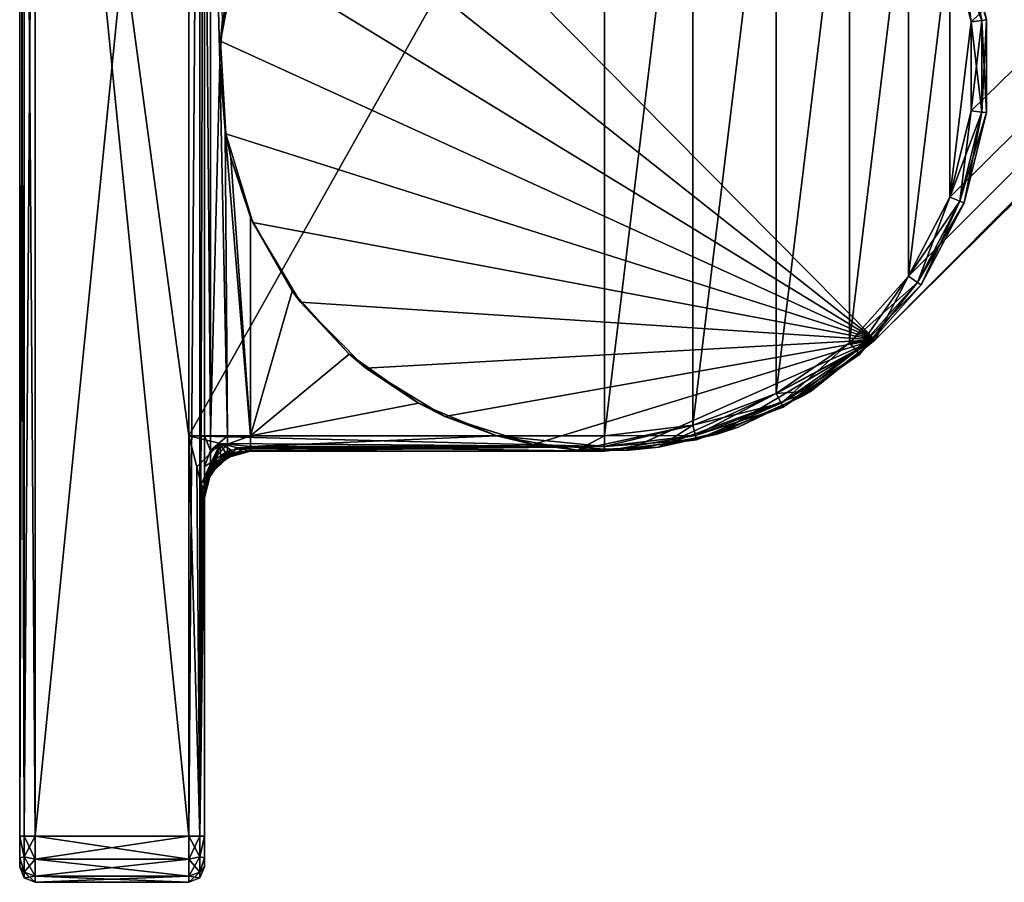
# Model space of a CAD drawing. Header units: metres. Extents: x 0 to 607, y -215 to 49.
# Tile 1 of 10: x 0 to 32, y -215 to -187. Entities that reach past the tile are written whole.
import ezdxf

# ---------------------------------------------------------------- set-up
doc = ezdxf.new("R2010")
doc.units = ezdxf.units.M

msp = doc.modelspace()

# ---------------------------------------------------------------- linework, layer by layer
at = {"layer": 'Y2A61L012'}
for points in [[(187.646408, -39.380527, 1998), (10.203054, -179.964493, 1998), (27.796946, -197.725555, 1998)], [(187.646408, -39.380527, 1992), (187.646408, -39.380527, 1998), (27.796946, -197.725555, 1992)], [(187.646408, -39.380527, 1998), (27.796946, -197.725555, 1998), (27.796946, -197.725555, 1992)], [(27.796946, -197.725555, 1992), (185.666245, -40.375805, 1992), (187.646408, -39.380527, 1992)], [(185.666245, -40.375805, 1992), (27.796946, -197.725555, 1992), (183.104721, -41.720196, 1992)], [(183.104721, -41.720196, 1992), (27.796946, -197.725555, 1992), (28.875807, -195.661804, 1992)], [(28.875807, -195.661804, 1992), (30.220196, -193.100281, 1992), (183.104721, -41.720196, 1992)], [(30.220196, -193.100281, 1992), (30.912506, -190.291458, 1992), (183.104721, -41.720196, 1992)], [(30.220196, -184.589767, 1992), (183.104721, -41.720196, 1992), (30.912506, -187.39859, 1992)], [(30.912506, -187.39859, 1992), (183.104721, -41.720196, 1992), (30.912506, -190.291458, 1992)], [(0.146447, -213.845032, 2012.853516), (0.146447, -163.845032, 2012.853516), (0, -213.845032, 2012.5)], [(0.146447, -163.845032, 2012.853516), (0, -163.845032, 2012.5), (0, -213.845032, 2012.5)], [(0, -213.845032, 1988.5), (0, -163.845032, 1988.5), (0.146447, -213.845032, 1988.146484)], [(0, -163.845032, 1988.5), (0.146447, -163.845032, 1988.146484), (0.146447, -213.845032, 1988.146484)], [(0, -163.845032, 1988.5), (0, -213.845032, 1988.5), (0, -163.845032, 2012.5)], [(0, -163.845032, 2012.5), (0, -213.845032, 1988.5), (0, -213.845032, 2012.5)], [(0.5, -213.845032, 2013), (0.5, -163.845032, 2013), (0.146447, -213.845032, 2012.853516)], [(0.5, -163.845032, 2013), (0.146447, -163.845032, 2012.853516), (0.146447, -213.845032, 2012.853516)], [(0.146447, -213.845032, 1988.146484), (0.146447, -163.845032, 1988.146484), (0.5, -213.845032, 1988)], [(0.146447, -163.845032, 1988.146484), (0.5, -163.845032, 1988), (0.5, -213.845032, 1988)], [(5.5, -213.845032, 2013), (5.5, -163.845032, 2013), (0.5, -213.845032, 2013)], [(5.5, -163.845032, 2013), (0.5, -163.845032, 2013), (0.5, -213.845032, 2013)], [(5.5, -200.845032, 1988), (0.5, -163.845032, 1988), (5.5, -176.845032, 1988)], [(0.5, -163.845032, 1988), (5.5, -213.845032, 1988), (0.5, -213.845032, 1988)], [(5.5, -213.845032, 1988), (0.5, -163.845032, 1988), (5.5, -200.845032, 1988)], [(5.5, -163.845032, 2013), (5.5, -213.845032, 2013), (5.853553, -163.845032, 2012.853516)], [(5.5, -213.845032, 2013), (5.853553, -213.845032, 2012.853516), (5.853553, -163.845032, 2012.853516)], [(5.853553, -163.845032, 2012.853516), (5.853553, -213.845032, 2012.853516), (6, -163.845032, 2012.5)], [(5.853553, -213.845032, 2012.853516), (6, -213.845032, 2012.5), (6, -163.845032, 2012.5)], [(6, -163.845032, 2012.5), (6, -213.845032, 2012.5), (6, -176.845032, 1993.5)], [(19, -200.845032, 1988), (5.5, -200.845032, 1988), (19, -176.845032, 1988)], [(19, -176.845032, 1988), (5.5, -200.845032, 1988), (5.5, -176.845032, 1988)], [(6, -176.845032, 1993.5), (6, -213.845032, 2012.5), (6, -200.845032, 1993.5)], [(6.200962, -176.845032, 1992.75), (6, -176.845032, 1993.5), (6.200962, -200.845032, 1992.75)], [(6, -176.845032, 1993.5), (6, -200.845032, 1993.5), (6.200962, -200.845032, 1992.75)], [(6.592245, -187.329239, 1992.305908), (6.200962, -176.845032, 1992.75), (6.500642, -188.718353, 1992.381348)], [(6.200962, -176.845032, 1992.75), (6.200962, -200.845032, 1992.75), (6.500642, -188.718353, 1992.381348)], [(21.871788, -177.193726, 1988), (19, -200.845032, 1988), (19, -176.845032, 1988)], [(21.871788, -200.496323, 1988), (19, -200.845032, 1988), (21.871788, -177.193726, 1988)], [(24.576677, -178.219559, 1988), (21.871788, -200.496323, 1988), (21.871788, -177.193726, 1988)], [(21.871788, -200.496323, 1988), (24.576677, -178.219559, 1988), (24.576677, -199.470505, 1988)], [(24.576677, -178.219559, 1988), (26.957472, -179.8629, 1988), (24.576677, -199.470505, 1988)], [(10.203054, -179.964493, 1998), (8.333428, -182.327805, 1998), (27.796946, -197.725555, 1998)], [(24.576677, -199.470505, 1988), (26.957472, -179.8629, 1988), (26.957472, -197.827148, 1988)], [(26.957472, -179.8629, 1988), (28.875807, -182.028244, 1988), (26.957472, -197.827148, 1988)], [(26.957472, -197.827148, 1988), (28.875807, -182.028244, 1988), (28.875807, -195.661804, 1988)], [(28.875807, -182.028244, 1988), (30.220196, -184.589767, 1988), (28.875807, -195.661804, 1988)], [(7.083705, -185.069855, 1998), (27.796946, -197.725555, 1998), (8.333428, -182.327805, 1998)], [(30.550774, -184.464401, 1988.146484), (31.263481, -187.355972, 1988.146484), (30.220196, -184.589767, 1988)], [(30.550774, -184.464401, 1991.853516), (30.220196, -184.589767, 1992), (30.912506, -187.39859, 1992)], [(30.687702, -184.41246, 1988.5), (31.408861, -187.338318, 1988.5), (30.550774, -184.464401, 1988.146484)], [(30.687702, -184.41246, 1991.5), (30.550774, -184.464401, 1991.853516), (31.263481, -187.355972, 1991.853516)], [(31.408861, -187.338318, 1988.5), (31.263481, -187.355972, 1988.146484), (30.550774, -184.464401, 1988.146484)], [(31.263481, -187.355972, 1991.853516), (30.550774, -184.464401, 1991.853516), (30.912506, -187.39859, 1992)], [(31.408861, -187.338318, 1991.5), (31.408861, -187.338318, 1988.5), (30.687702, -184.41246, 1991.5)], [(31.408861, -187.338318, 1988.5), (30.687702, -184.41246, 1988.5), (30.687702, -184.41246, 1991.5)], [(31.408861, -187.338318, 1991.5), (30.687702, -184.41246, 1991.5), (31.263481, -187.355972, 1991.853516)], [(28.875807, -195.661804, 1988), (30.220196, -184.589767, 1988), (30.220196, -193.100281, 1988)], [(31.263481, -187.355972, 1988.146484), (30.912506, -187.39859, 1988), (30.220196, -184.589767, 1988)], [(30.220196, -184.589767, 1988), (30.912506, -187.39859, 1988), (30.220196, -193.100281, 1988)], [(6.526514, -188.031311, 1998), (27.796946, -197.725555, 1998), (7.083705, -185.069855, 1998)], [(7.083705, -185.069855, 1998), (6.848454, -185.914169, 1992.148926), (6.526514, -188.031311, 1998)], [(6.848454, -185.914169, 1992.148926), (6.592245, -187.329239, 1992.305908), (6.526514, -188.031311, 1998)], [(6.526514, -188.031311, 1998), (6.592245, -187.329239, 1992.305908), (6.500642, -188.718353, 1992.381348)], [(30.220196, -193.100281, 1988), (30.912506, -187.39859, 1988), (30.912506, -190.291458, 1988)], [(31.263481, -187.355972, 1988.146484), (31.263481, -190.334076, 1988.146484), (30.912506, -187.39859, 1988)], [(31.263481, -190.334076, 1991.853516), (31.263481, -187.355972, 1991.853516), (30.912506, -190.291458, 1992)], [(31.263481, -187.355972, 1991.853516), (30.912506, -187.39859, 1992), (30.912506, -190.291458, 1992)], [(31.263481, -190.334076, 1988.146484), (30.912506, -190.291458, 1988), (30.912506, -187.39859, 1988)], [(31.408861, -187.338318, 1988.5), (31.408861, -190.35173, 1988.5), (31.263481, -187.355972, 1988.146484)], [(31.408861, -190.35173, 1991.5), (31.408861, -187.338318, 1991.5), (31.263481, -190.334076, 1991.853516)], [(31.408861, -187.338318, 1991.5), (31.263481, -187.355972, 1991.853516), (31.263481, -190.334076, 1991.853516)], [(31.408861, -190.35173, 1988.5), (31.263481, -190.334076, 1988.146484), (31.263481, -187.355972, 1988.146484)], [(31.408861, -190.35173, 1991.5), (31.408861, -190.35173, 1988.5), (31.408861, -187.338318, 1991.5)], [(31.408861, -190.35173, 1988.5), (31.408861, -187.338318, 1988.5), (31.408861, -187.338318, 1991.5)], [(6.526514, -188.031311, 1998), (6.500642, -188.718353, 1992.381348), (6.694235, -191.040054, 1998)], [(6.694235, -191.040054, 1998), (27.796946, -197.725555, 1998), (6.526514, -188.031311, 1998)], [(6.500642, -188.718353, 1992.381348), (6.200962, -200.845032, 1992.75), (6.75, -200.845032, 1992.200928)], [(6.500642, -188.718353, 1992.381348), (6.677049, -190.941422, 1992.24585), (6.694235, -191.040054, 1998)], [(6.500642, -188.718353, 1992.381348), (6.75, -200.845032, 1992.200928), (6.677049, -190.941422, 1992.24585)], [(30.550774, -193.225662, 1988.146484), (30.220196, -193.100281, 1988), (30.912506, -190.291458, 1988)], [(31.263481, -190.334076, 1991.853516), (30.912506, -190.291458, 1992), (30.220196, -193.100281, 1992)], [(30.550774, -193.225662, 1991.853516), (31.263481, -190.334076, 1991.853516), (30.220196, -193.100281, 1992)], [(31.263481, -190.334076, 1988.146484), (30.550774, -193.225662, 1988.146484), (30.912506, -190.291458, 1988)], [(30.687702, -193.277588, 1988.5), (30.550774, -193.225662, 1988.146484), (31.263481, -190.334076, 1988.146484)], [(31.408861, -190.35173, 1991.5), (31.263481, -190.334076, 1991.853516), (30.550774, -193.225662, 1991.853516)], [(31.408861, -190.35173, 1988.5), (30.687702, -193.277588, 1988.5), (31.263481, -190.334076, 1988.146484)], [(30.687702, -193.277588, 1991.5), (31.408861, -190.35173, 1991.5), (30.550774, -193.225662, 1991.853516)], [(30.687702, -193.277588, 1991.5), (30.687702, -193.277588, 1988.5), (31.408861, -190.35173, 1991.5)], [(30.687702, -193.277588, 1988.5), (31.408861, -190.35173, 1988.5), (31.408861, -190.35173, 1991.5)], [(6.694235, -191.040054, 1998), (6.677049, -190.941422, 1992.24585), (6.858819, -191.818527, 1992.143921)], [(6.75, -200.845032, 1992.200928), (7.5, -200.845032, 1992), (6.677049, -190.941422, 1992.24585)], [(6.677049, -190.941422, 1992.24585), (7.5, -200.845032, 1992), (6.858819, -191.818527, 1992.143921)], [(7.577124, -193.921234, 1998), (27.796946, -197.725555, 1998), (6.694235, -191.040054, 1998)], [(6.694235, -191.040054, 1998), (6.858819, -191.818527, 1992.143921), (7.577124, -193.921234, 1998)], [(6.858819, -191.818527, 1992.143921), (7.5, -193.744003, 1992), (7.577124, -193.921234, 1998)], [(6.858819, -191.818527, 1992.143921), (7.5, -200.845032, 1992), (7.5, -193.744003, 1992)], [(29.166775, -195.86264, 1988.146484), (28.875807, -195.661804, 1988), (30.220196, -193.100281, 1988)], [(30.550774, -193.225662, 1991.853516), (30.220196, -193.100281, 1992), (28.875807, -195.661804, 1992)], [(29.166775, -195.86264, 1991.853516), (30.550774, -193.225662, 1991.853516), (28.875807, -195.661804, 1992)], [(30.550774, -193.225662, 1988.146484), (29.166775, -195.86264, 1988.146484), (30.220196, -193.100281, 1988)], [(29.287298, -195.945831, 1988.5), (29.166775, -195.86264, 1988.146484), (30.550774, -193.225662, 1988.146484)], [(30.687702, -193.277588, 1991.5), (30.550774, -193.225662, 1991.853516), (29.166775, -195.86264, 1991.853516)], [(30.687702, -193.277588, 1988.5), (29.287298, -195.945831, 1988.5), (30.550774, -193.225662, 1988.146484)], [(29.287298, -195.945831, 1991.5), (30.687702, -193.277588, 1991.5), (29.166775, -195.86264, 1991.853516)], [(29.287298, -195.945831, 1991.5), (29.287298, -195.945831, 1988.5), (30.687702, -193.277588, 1991.5)], [(29.287298, -195.945831, 1988.5), (30.687702, -193.277588, 1988.5), (30.687702, -193.277588, 1991.5)], [(7.577124, -193.921234, 1998), (7.5, -193.744003, 1992), (8.8541, -196.146439, 1992)], [(7.5, -200.845032, 1992), (8.8541, -196.146439, 1992), (7.5, -193.744003, 1992)], [(9.123868, -196.507401, 1998), (27.796946, -197.725555, 1998), (7.577124, -193.921234, 1998)], [(7.577124, -193.921234, 1998), (8.8541, -196.146439, 1992), (9.123868, -196.507401, 1998)], [(27.191921, -198.091797, 1988.146484), (26.957472, -197.827148, 1988), (28.875807, -195.661804, 1988)], [(29.166775, -195.86264, 1991.853516), (28.875807, -195.661804, 1992), (26.957472, -197.827148, 1992)], [(28.875807, -195.661804, 1992), (27.796946, -197.725555, 1992), (26.957472, -197.827148, 1992)], [(29.166775, -195.86264, 1988.146484), (27.191921, -198.091797, 1988.146484), (28.875807, -195.661804, 1988)], [(27.191921, -198.091797, 1991.853516), (29.166775, -195.86264, 1991.853516), (26.957472, -197.827148, 1992)], [(27.289034, -198.201416, 1988.5), (27.191921, -198.091797, 1988.146484), (29.166775, -195.86264, 1988.146484)], [(29.287298, -195.945831, 1991.5), (29.166775, -195.86264, 1991.853516), (27.191921, -198.091797, 1991.853516)], [(27.289034, -198.201416, 1991.5), (29.287298, -195.945831, 1991.5), (27.191921, -198.091797, 1991.853516)], [(29.287298, -195.945831, 1988.5), (27.289034, -198.201416, 1988.5), (29.166775, -195.86264, 1988.146484)], [(27.289034, -198.201416, 1991.5), (27.289034, -198.201416, 1988.5), (29.287298, -195.945831, 1991.5)], [(27.289034, -198.201416, 1988.5), (29.287298, -195.945831, 1988.5), (29.287298, -195.945831, 1991.5)], [(8.8541, -196.146439, 1992), (7.5, -200.845032, 1992), (10.702041, -198.193497, 1992)], [(8.8541, -196.146439, 1992), (10.702041, -198.193497, 1992), (9.123868, -196.507401, 1998)], [(11.244577, -198.648254, 1998), (27.796946, -197.725555, 1998), (9.123868, -196.507401, 1998)], [(9.123868, -196.507401, 1998), (10.702041, -198.193497, 1992), (11.244577, -198.648254, 1998)], [(13.816004, -200.219391, 1998), (27.796946, -197.725555, 1998), (11.244577, -198.648254, 1998)], [(16.688705, -201.129486, 1998), (27.796946, -197.725555, 1998), (13.816004, -200.219391, 1998)], [(19.69573, -201.325653, 1998), (27.796946, -197.725555, 1998), (16.688705, -201.129486, 1998)], [(22.662323, -200.796478, 1998), (27.796946, -197.725555, 1998), (19.69573, -201.325653, 1998)], [(25.416073, -199.572754, 1998), (27.796946, -197.725555, 1998), (22.662323, -200.796478, 1998)], [(24.576677, -199.470505, 1992), (27.796946, -197.725555, 1992), (25.721992, -199.383759, 1992)], [(26.957472, -197.827148, 1992), (27.796946, -197.725555, 1992), (24.576677, -199.470505, 1992)], [(24.740982, -199.783554, 1988.146484), (24.576677, -199.470505, 1988), (26.957472, -197.827148, 1988)], [(27.191921, -198.091797, 1991.853516), (26.957472, -197.827148, 1992), (24.576677, -199.470505, 1992)], [(27.191921, -198.091797, 1988.146484), (24.740982, -199.783554, 1988.146484), (26.957472, -197.827148, 1988)], [(27.796946, -197.725555, 1998), (25.416073, -199.572754, 1998), (25.721992, -199.383759, 1992)], [(27.796946, -197.725555, 1992), (27.796946, -197.725555, 1998), (25.721992, -199.383759, 1992)], [(10.702041, -198.193497, 1992), (7.5, -200.845032, 1992), (12.953876, -199.785522, 1992)], [(10.702041, -198.193497, 1992), (12.953876, -199.785522, 1992), (11.244577, -198.648254, 1998)], [(24.740982, -199.783554, 1991.853516), (27.191921, -198.091797, 1991.853516), (24.576677, -199.470505, 1992)], [(24.80904, -199.913223, 1988.5), (24.740982, -199.783554, 1988.146484), (27.191921, -198.091797, 1988.146484)], [(27.289034, -198.201416, 1991.5), (27.191921, -198.091797, 1991.853516), (24.740982, -199.783554, 1991.853516)], [(24.80904, -199.913223, 1991.5), (27.289034, -198.201416, 1991.5), (24.740982, -199.783554, 1991.853516)], [(27.289034, -198.201416, 1988.5), (24.80904, -199.913223, 1988.5), (27.191921, -198.091797, 1988.146484)], [(24.80904, -199.913223, 1991.5), (24.80904, -199.913223, 1988.5), (27.289034, -198.201416, 1991.5)], [(24.80904, -199.913223, 1988.5), (27.289034, -198.201416, 1988.5), (27.289034, -198.201416, 1991.5)], [(11.244577, -198.648254, 1998), (12.953876, -199.785522, 1992), (13.816004, -200.219391, 1998)], [(23.343525, -200.566101, 1992), (20.768936, -201.219223, 1992), (25.721992, -199.383759, 1992)], [(20.768936, -201.219223, 1992), (24.576677, -199.470505, 1992), (25.721992, -199.383759, 1992)], [(21.871788, -200.496323, 1992), (24.576677, -199.470505, 1992), (20.768936, -201.219223, 1992)], [(21.956398, -200.8396, 1988.146484), (21.871788, -200.496323, 1988), (24.576677, -199.470505, 1988)], [(24.740982, -199.783554, 1991.853516), (24.576677, -199.470505, 1992), (21.871788, -200.496323, 1992)], [(24.740982, -199.783554, 1988.146484), (21.956398, -200.8396, 1988.146484), (24.576677, -199.470505, 1988)], [(25.416073, -199.572754, 1998), (22.662323, -200.796478, 1998), (23.343525, -200.566101, 1992)], [(25.721992, -199.383759, 1992), (25.416073, -199.572754, 1998), (23.343525, -200.566101, 1992)], [(12.953876, -199.785522, 1992), (7.5, -200.845032, 1992), (15.5, -200.845032, 1992)], [(15.5, -200.845032, 1992), (13.816004, -200.219391, 1998), (12.953876, -199.785522, 1992)], [(21.956398, -200.8396, 1991.853516), (24.740982, -199.783554, 1991.853516), (21.871788, -200.496323, 1992)], [(21.991446, -200.981796, 1988.5), (21.956398, -200.8396, 1988.146484), (24.740982, -199.783554, 1988.146484)], [(24.80904, -199.913223, 1991.5), (24.740982, -199.783554, 1991.853516), (21.956398, -200.8396, 1991.853516)], [(21.991446, -200.981796, 1991.5), (24.80904, -199.913223, 1991.5), (21.956398, -200.8396, 1991.853516)], [(24.80904, -199.913223, 1988.5), (21.991446, -200.981796, 1988.5), (24.740982, -199.783554, 1988.146484)], [(21.991446, -200.981796, 1991.5), (21.991446, -200.981796, 1988.5), (24.80904, -199.913223, 1991.5)], [(21.991446, -200.981796, 1988.5), (24.80904, -199.913223, 1988.5), (24.80904, -199.913223, 1991.5)], [(13.816004, -200.219391, 1998), (15.5, -200.845032, 1992), (16.688705, -201.129486, 1998)], [(19, -200.845032, 1992), (21.871788, -200.496323, 1992), (18.114477, -201.313614, 1992)], [(18.114477, -201.313614, 1992), (21.871788, -200.496323, 1992), (20.768936, -201.219223, 1992)], [(21.956398, -200.8396, 1988.146484), (19, -201.198578, 1988.146484), (21.871788, -200.496323, 1988)], [(19, -201.198578, 1988.146484), (19, -200.845032, 1988), (21.871788, -200.496323, 1988)], [(21.956398, -200.8396, 1991.853516), (21.871788, -200.496323, 1992), (19, -200.845032, 1992)], [(23.343525, -200.566101, 1992), (22.662323, -200.796478, 1998), (20.768936, -201.219223, 1992)], [(19, -201.198578, 1988.146484), (5.5, -200.845032, 1988), (19, -200.845032, 1988)], [(5.5, -200.845032, 1988), (19, -201.198578, 1988.146484), (6.508717, -201.097198, 1988.068237)], [(5.5, -200.845032, 1988), (5.853553, -213.845032, 1988.146484), (5.5, -213.845032, 1988)], [(5.752179, -201.853745, 1988.068237), (5.853553, -213.845032, 1988.146484), (5.5, -200.845032, 1988)], [(6.508717, -201.097198, 1988.068237), (5.752179, -201.853745, 1988.068237), (5.5, -200.845032, 1988)], [(6, -201.845032, 1993.232056), (6.200962, -201.32338, 1992.654907), (6, -200.845032, 1993.5)], [(6.200962, -201.32338, 1992.654907), (6.200962, -200.845032, 1992.75), (6, -200.845032, 1993.5)], [(6, -200.845032, 1993.5), (6, -213.845032, 2012.5), (6, -201.845032, 1993.232056)], [(6.75, -201.113266, 1992.147583), (6.75, -200.845032, 1992.200928), (6.200962, -201.32338, 1992.654907)], [(6.200962, -201.32338, 1992.654907), (6.75, -200.845032, 1992.200928), (6.200962, -200.845032, 1992.75)], [(6.75, -200.845032, 1992.200928), (6.75, -201.113266, 1992.147583), (7.5, -200.845032, 1992)], [(7.5, -200.845032, 1992), (6.75, -201.113266, 1992.147583), (7.5, -201.198578, 1991.853516)], [(7.5, -200.845032, 1992), (7.5, -201.198578, 1991.853516), (15.5, -200.845032, 1992)], [(15.5, -200.845032, 1992), (7.5, -201.198578, 1991.853516), (19, -201.198578, 1991.853516)], [(19, -200.845032, 1992), (15.5, -200.845032, 1992), (19, -201.198578, 1991.853516)], [(15.5, -200.845032, 1992), (19, -200.845032, 1992), (18.114477, -201.313614, 1992)], [(16.688705, -201.129486, 1998), (15.5, -200.845032, 1992), (18.114477, -201.313614, 1992)], [(21.991446, -200.981796, 1988.5), (19, -201.345032, 1988.5), (21.956398, -200.8396, 1988.146484)], [(19, -201.345032, 1988.5), (19, -201.198578, 1988.146484), (21.956398, -200.8396, 1988.146484)], [(21.991446, -200.981796, 1991.5), (21.956398, -200.8396, 1991.853516), (19, -201.198578, 1991.853516)], [(19, -201.198578, 1991.853516), (21.956398, -200.8396, 1991.853516), (19, -200.845032, 1992)], [(22.662323, -200.796478, 1998), (19.69573, -201.325653, 1998), (20.768936, -201.219223, 1992)], [(5.752179, -201.853745, 1988.068237), (6.508717, -201.097198, 1988.068237), (5.896347, -202.43042, 1988.19519)], [(5.896347, -202.43042, 1988.19519), (6.508717, -201.097198, 1988.068237), (5.972637, -202.255203, 1988.27124)], [(5.972637, -202.255203, 1988.27124), (6.508717, -201.097198, 1988.068237), (6.069847, -202.083298, 1988.328735)], [(6.069847, -202.083298, 1988.328735), (6.508717, -201.097198, 1988.068237), (6.207416, -201.890991, 1988.37085)], [(6.75, -201.340683, 1991.995605), (6.75, -201.113266, 1992.147583), (6.200962, -201.728912, 1992.383911)], [(6.200962, -201.728912, 1992.383911), (6.75, -201.113266, 1992.147583), (6.200962, -201.32338, 1992.654907)], [(6.207416, -201.890991, 1988.37085), (6.508717, -201.097198, 1988.068237), (6.284884, -201.799728, 1988.38147)], [(6.284884, -201.799728, 1988.38147), (6.508717, -201.097198, 1988.068237), (6.367491, -201.712509, 1988.38501)], [(6.367491, -201.712509, 1988.38501), (6.508717, -201.097198, 1988.068237), (6.532614, -201.563248, 1988.372803)], [(6.508717, -201.097198, 1988.068237), (19, -201.198578, 1988.146484), (7.085388, -201.241379, 1988.19519)], [(6.895571, -201.325043, 1988.276855), (6.508717, -201.097198, 1988.068237), (7.085388, -201.241379, 1988.19519)], [(6.709947, -201.433136, 1988.336426), (6.508717, -201.097198, 1988.068237), (6.895571, -201.325043, 1988.276855)], [(6.532614, -201.563248, 1988.372803), (6.508717, -201.097198, 1988.068237), (6.709947, -201.433136, 1988.336426)], [(6.75, -201.113266, 1992.147583), (6.75, -201.340683, 1991.995605), (7.5, -201.198578, 1991.853516)], [(7.5, -201.345032, 1991.5), (7.5, -201.198578, 1991.853516), (6.75, -201.49263, 1991.768188)], [(6.75, -201.49263, 1991.768188), (7.5, -201.198578, 1991.853516), (6.75, -201.340683, 1991.995605)], [(7.085388, -201.241379, 1988.19519), (19, -201.198578, 1988.146484), (7.198398, -201.269623, 1988.235962)], [(7.198398, -201.269623, 1988.235962), (19, -201.198578, 1988.146484), (7.419322, -201.32486, 1988.359375)], [(7.419322, -201.32486, 1988.359375), (19, -201.198578, 1988.146484), (7.469566, -201.337418, 1988.413086)], [(7.469566, -201.337418, 1988.413086), (19, -201.198578, 1988.146484), (7.495749, -201.343964, 1988.467407)], [(7.495749, -201.343964, 1988.467407), (19, -201.198578, 1988.146484), (7.5, -201.345032, 1988.5)], [(7.5, -201.345032, 1988.5), (19, -201.198578, 1988.146484), (19, -201.345032, 1988.5)], [(19, -201.198578, 1991.853516), (7.5, -201.198578, 1991.853516), (19, -201.345032, 1991.5)], [(7.5, -201.198578, 1991.853516), (7.5, -201.345032, 1991.5), (19, -201.345032, 1991.5)], [(19.69573, -201.325653, 1998), (16.688705, -201.129486, 1998), (18.114477, -201.313614, 1992)], [(20.768936, -201.219223, 1992), (19.69573, -201.325653, 1998), (18.114477, -201.313614, 1992)], [(19, -201.345032, 1991.5), (19, -201.345032, 1988.5), (21.991446, -200.981796, 1991.5)], [(19, -201.345032, 1988.5), (21.991446, -200.981796, 1988.5), (21.991446, -200.981796, 1991.5)], [(19, -201.345032, 1991.5), (21.991446, -200.981796, 1991.5), (19, -201.198578, 1991.853516)], [(6.200962, -201.728912, 1992.383911), (6.200962, -201.32338, 1992.654907), (6, -201.845032, 1993.232056)], [(6.75, -201.340683, 1991.995605), (6.200962, -201.999878, 1991.978394), (6.75, -201.49263, 1991.768188)], [(6.200962, -201.999878, 1991.978394), (6.75, -201.340683, 1991.995605), (6.200962, -201.728912, 1992.383911)], [(6.200962, -201.999878, 1991.978394), (6.200962, -202.095032, 1991.5), (6.75, -201.49263, 1991.768188)], [(6.75, -201.49263, 1991.768188), (6.200962, -202.095032, 1991.5), (6.75, -201.54599, 1991.5)], [(6.925975, -201.459213, 1988.812256), (6.75, -201.54599, 1991.5), (6.43934, -201.784363, 1988.812256)], [(6.925975, -201.459213, 1988.812256), (6.43934, -201.784363, 1988.812256), (6.549602, -201.661484, 1988.553101)], [(6.515885, -201.592163, 1988.387695), (6.532614, -201.563248, 1988.372803), (6.676942, -201.5, 1988.391968)], [(6.676942, -201.5, 1988.391968), (6.683554, -201.513931, 1988.415283), (6.515885, -201.592163, 1988.387695)], [(6.683554, -201.513931, 1988.415283), (6.530621, -201.623428, 1988.432739), (6.515885, -201.592163, 1988.387695)], [(6.530621, -201.623428, 1988.432739), (6.683554, -201.513931, 1988.415283), (6.705956, -201.55867, 1988.562012)], [(6.532614, -201.563248, 1988.372803), (6.709947, -201.433136, 1988.336426), (6.676942, -201.5, 1988.391968)], [(6.705956, -201.55867, 1988.562012), (6.925975, -201.459213, 1988.812256), (6.549602, -201.661484, 1988.553101)], [(6.676942, -201.5, 1988.391968), (6.709947, -201.433136, 1988.336426), (6.93029, -201.393326, 1988.38562)], [(6.93029, -201.393326, 1988.38562), (6.949857, -201.432251, 1988.518433), (6.676942, -201.5, 1988.391968)], [(6.949857, -201.432251, 1988.518433), (6.683554, -201.513931, 1988.415283), (6.676942, -201.5, 1988.391968)], [(6.705956, -201.55867, 1988.562012), (6.683554, -201.513931, 1988.415283), (6.949857, -201.432251, 1988.518433)], [(6.925975, -201.459213, 1988.812256), (6.705956, -201.55867, 1988.562012), (6.949857, -201.432251, 1988.518433)], [(6.709947, -201.433136, 1988.336426), (6.895571, -201.325043, 1988.276855), (6.93029, -201.393326, 1988.38562)], [(6.75, -201.54599, 1991.5), (7.5, -201.345032, 1991.5), (6.75, -201.49263, 1991.768188)], [(7.5, -201.345032, 1991.5), (6.75, -201.54599, 1991.5), (7.5, -201.345032, 1988.812256)], [(6.75, -201.54599, 1991.5), (6.925975, -201.459213, 1988.812256), (7.5, -201.345032, 1988.812256)], [(6.895571, -201.325043, 1988.276855), (7.085388, -201.241379, 1988.19519), (6.93029, -201.393326, 1988.38562)], [(6.949857, -201.432251, 1988.518433), (7.5, -201.345032, 1988.812256), (6.925975, -201.459213, 1988.812256)], [(7.085388, -201.241379, 1988.19519), (7.219726, -201.363022, 1988.496216), (6.93029, -201.393326, 1988.38562)], [(6.93029, -201.393326, 1988.38562), (7.219726, -201.363022, 1988.496216), (6.949857, -201.432251, 1988.518433)], [(7.219726, -201.363022, 1988.496216), (7.5, -201.345032, 1988.812256), (6.949857, -201.432251, 1988.518433)], [(7.198398, -201.269623, 1988.235962), (7.219726, -201.363022, 1988.496216), (7.085388, -201.241379, 1988.19519)], [(7.419322, -201.32486, 1988.359375), (7.469566, -201.337418, 1988.413086), (7.198398, -201.269623, 1988.235962)], [(7.469566, -201.337418, 1988.413086), (7.219726, -201.363022, 1988.496216), (7.198398, -201.269623, 1988.235962)], [(7.469566, -201.337418, 1988.413086), (7.495749, -201.343964, 1988.467407), (7.219726, -201.363022, 1988.496216)], [(7.495749, -201.343964, 1988.467407), (7.5, -201.345032, 1988.812256), (7.219726, -201.363022, 1988.496216)], [(7.5, -201.345032, 1988.812256), (7.495749, -201.343964, 1988.467407), (7.5, -201.345032, 1988.5)], [(7.5, -201.345032, 1991.5), (7.5, -201.345032, 1988.812256), (19, -201.345032, 1991.5)], [(7.5, -201.345032, 1988.812256), (7.5, -201.345032, 1988.5), (19, -201.345032, 1991.5)], [(19, -201.345032, 1991.5), (7.5, -201.345032, 1988.5), (19, -201.345032, 1988.5)], [(5.896347, -202.43042, 1988.19519), (5.853553, -213.845032, 1988.146484), (5.752179, -201.853745, 1988.068237)], [(6.200962, -201.999878, 1991.978394), (6.200962, -201.728912, 1992.383911), (6, -202.577072, 1992.5)], [(6, -202.577072, 1992.5), (6.200962, -201.728912, 1992.383911), (6, -201.845032, 1993.232056)], [(6, -213.845032, 1988.5), (6, -202.577072, 1992.5), (6, -201.845032, 1993.232056)], [(6, -201.845032, 1993.232056), (6, -213.845032, 2012.5), (6, -213.845032, 1988.5)], [(6.43934, -201.784363, 1988.812256), (6.200962, -202.095032, 1991.5), (6.114181, -202.270996, 1988.812256)], [(6.316463, -201.894623, 1988.553101), (6.43934, -201.784363, 1988.812256), (6.114181, -202.270996, 1988.812256)], [(6.154974, -202.021973, 1988.391968), (6.207416, -201.890991, 1988.37085), (6.247132, -201.860916, 1988.387695)], [(6.247132, -201.860916, 1988.387695), (6.1689, -202.02858, 1988.415283), (6.154974, -202.021973, 1988.391968)], [(6.1689, -202.02858, 1988.415283), (6.247132, -201.860916, 1988.387695), (6.278409, -201.875641, 1988.432739)], [(6.75, -201.54599, 1991.5), (6.200962, -202.095032, 1991.5), (6.43934, -201.784363, 1988.812256)], [(6.207416, -201.890991, 1988.37085), (6.284884, -201.799728, 1988.38147), (6.247132, -201.860916, 1988.387695)], [(6.247132, -201.860916, 1988.387695), (6.284884, -201.799728, 1988.38147), (6.278409, -201.875641, 1988.432739)], [(6.387871, -201.732986, 1988.419312), (6.278409, -201.875641, 1988.432739), (6.367491, -201.712509, 1988.38501)], [(6.278409, -201.875641, 1988.432739), (6.284884, -201.799728, 1988.38147), (6.367491, -201.712509, 1988.38501)], [(6.278409, -201.875641, 1988.432739), (6.387871, -201.732986, 1988.419312), (6.316463, -201.894623, 1988.553101)], [(6.316463, -201.894623, 1988.553101), (6.387871, -201.732986, 1988.419312), (6.415798, -201.760834, 1988.508789)], [(6.415798, -201.760834, 1988.508789), (6.430727, -201.775711, 1988.609741), (6.316463, -201.894623, 1988.553101)], [(6.430727, -201.775711, 1988.609741), (6.43934, -201.784363, 1988.812256), (6.316463, -201.894623, 1988.553101)], [(6.515885, -201.592163, 1988.387695), (6.367491, -201.712509, 1988.38501), (6.532614, -201.563248, 1988.372803)], [(6.387871, -201.732986, 1988.419312), (6.367491, -201.712509, 1988.38501), (6.515885, -201.592163, 1988.387695)], [(6.530621, -201.623428, 1988.432739), (6.387871, -201.732986, 1988.419312), (6.515885, -201.592163, 1988.387695)], [(6.415798, -201.760834, 1988.508789), (6.387871, -201.732986, 1988.419312), (6.530621, -201.623428, 1988.432739)], [(6.549602, -201.661484, 1988.553101), (6.415798, -201.760834, 1988.508789), (6.530621, -201.623428, 1988.432739)], [(6.549602, -201.661484, 1988.553101), (6.430727, -201.775711, 1988.609741), (6.415798, -201.760834, 1988.508789)], [(6.43934, -201.784363, 1988.812256), (6.430727, -201.775711, 1988.609741), (6.549602, -201.661484, 1988.553101)], [(6.549602, -201.661484, 1988.553101), (6.530621, -201.623428, 1988.432739), (6.705956, -201.55867, 1988.562012)], [(5.972637, -202.255203, 1988.27124), (6.069847, -202.083298, 1988.328735), (6.048306, -202.275314, 1988.38562)], [(6.200962, -202.095032, 1991.5), (6.200962, -201.999878, 1991.978394), (6, -202.845032, 1991.5)], [(6, -202.845032, 1991.5), (6.200962, -201.999878, 1991.978394), (6, -202.577072, 1992.5)], [(6.200962, -202.095032, 1991.5), (6, -202.845032, 1991.5), (6.114181, -202.270996, 1988.812256)], [(6.048306, -202.275314, 1988.38562), (6.069847, -202.083298, 1988.328735), (6.154974, -202.021973, 1988.391968)], [(6.154974, -202.021973, 1988.391968), (6.087224, -202.294876, 1988.518433), (6.048306, -202.275314, 1988.38562)], [(6.069847, -202.083298, 1988.328735), (6.207416, -201.890991, 1988.37085), (6.154974, -202.021973, 1988.391968)], [(6.1689, -202.02858, 1988.415283), (6.087224, -202.294876, 1988.518433), (6.154974, -202.021973, 1988.391968)], [(6.087224, -202.294876, 1988.518433), (6.1689, -202.02858, 1988.415283), (6.21365, -202.05098, 1988.562012)], [(6.21365, -202.05098, 1988.562012), (6.114181, -202.270996, 1988.812256), (6.087224, -202.294876, 1988.518433)], [(6.114181, -202.270996, 1988.812256), (6.21365, -202.05098, 1988.562012), (6.316463, -201.894623, 1988.553101)], [(6.1689, -202.02858, 1988.415283), (6.278409, -201.875641, 1988.432739), (6.21365, -202.05098, 1988.562012)], [(6.21365, -202.05098, 1988.562012), (6.278409, -201.875641, 1988.432739), (6.316463, -201.894623, 1988.553101)], [(5.9246, -202.543427, 1988.235962), (5.853553, -213.845032, 1988.146484), (5.896347, -202.43042, 1988.19519)], [(5.972637, -202.255203, 1988.27124), (6.017992, -202.564758, 1988.496216), (5.896347, -202.43042, 1988.19519)], [(6.017992, -202.564758, 1988.496216), (5.9246, -202.543427, 1988.235962), (5.896347, -202.43042, 1988.19519)], [(6.048306, -202.275314, 1988.38562), (6.017992, -202.564758, 1988.496216), (5.972637, -202.255203, 1988.27124)], [(6.114181, -202.270996, 1988.812256), (6, -202.845032, 1991.5), (6, -202.845032, 1988.812256)], [(6, -202.845032, 1988.812256), (6.087224, -202.294876, 1988.518433), (6.114181, -202.270996, 1988.812256)], [(6.087224, -202.294876, 1988.518433), (6, -202.845032, 1988.812256), (6.017992, -202.564758, 1988.496216)], [(6.087224, -202.294876, 1988.518433), (6.017992, -202.564758, 1988.496216), (6.048306, -202.275314, 1988.38562)], [(5.979831, -202.764343, 1988.359375), (5.853553, -213.845032, 1988.146484), (5.9246, -202.543427, 1988.235962)], [(5.992392, -202.81459, 1988.413086), (5.853553, -213.845032, 1988.146484), (5.979831, -202.764343, 1988.359375)], [(5.998937, -202.840775, 1988.467407), (5.853553, -213.845032, 1988.146484), (5.992392, -202.81459, 1988.413086)], [(6.017992, -202.564758, 1988.496216), (5.992392, -202.81459, 1988.413086), (5.9246, -202.543427, 1988.235962)], [(5.992392, -202.81459, 1988.413086), (5.979831, -202.764343, 1988.359375), (5.9246, -202.543427, 1988.235962)], [(6.017992, -202.564758, 1988.496216), (5.998937, -202.840775, 1988.467407), (5.992392, -202.81459, 1988.413086)], [(6.017992, -202.564758, 1988.496216), (6, -202.845032, 1988.812256), (5.998937, -202.840775, 1988.467407)], [(6, -202.577072, 1992.5), (6, -213.845032, 1988.5), (6, -202.845032, 1991.5)], [(6, -202.845032, 1988.5), (5.853553, -213.845032, 1988.146484), (5.998937, -202.840775, 1988.467407)], [(5.853553, -213.845032, 1988.146484), (6, -202.845032, 1988.5), (6, -213.845032, 1988.5)], [(5.998937, -202.840775, 1988.467407), (6, -202.845032, 1988.812256), (6, -202.845032, 1988.5)], [(6, -202.845032, 1991.5), (6, -213.845032, 1988.5), (6, -202.845032, 1988.812256)], [(6, -213.845032, 1988.5), (6, -202.845032, 1988.5), (6, -202.845032, 1988.812256)], [(0, -214.552139, 2012.207153), (0.146447, -214.521805, 2012.672241), (0, -213.845032, 2012.5)], [(0, -213.845032, 2012.5), (0.146447, -214.521805, 2012.672241), (0.146447, -213.845032, 2012.853516)], [(0, -214.552139, 1988.792847), (0, -213.845032, 1988.5), (0.146447, -214.521805, 1988.327759)], [(0.146447, -214.521805, 1988.327759), (0, -213.845032, 1988.5), (0.146447, -213.845032, 1988.146484)], [(0, -213.845032, 1988.5), (0, -214.552139, 1988.792847), (0, -213.845032, 2012.5)], [(0, -213.845032, 2012.5), (0, -214.552139, 1988.792847), (0, -214.552139, 2012.207153)], [(0.5, -213.845032, 2013), (0.146447, -213.845032, 2012.853516), (0.5, -214.595032, 2012.799072)], [(0.146447, -213.845032, 2012.853516), (0.146447, -214.521805, 2012.672241), (0.5, -214.595032, 2012.799072)], [(0.5, -214.595032, 1988.200928), (0.146447, -214.521805, 1988.327759), (0.5, -213.845032, 1988)], [(0.146447, -214.521805, 1988.327759), (0.146447, -213.845032, 1988.146484), (0.5, -213.845032, 1988)], [(5.5, -213.845032, 2013), (0.5, -213.845032, 2013), (5.5, -214.595032, 2012.799072)], [(0.5, -213.845032, 2013), (0.5, -214.595032, 2012.799072), (5.5, -214.595032, 2012.799072)], [(5.5, -214.595032, 1988.200928), (0.5, -214.595032, 1988.200928), (5.5, -213.845032, 1988)], [(0.5, -214.595032, 1988.200928), (0.5, -213.845032, 1988), (5.5, -213.845032, 1988)], [(5.5, -214.595032, 2012.799072), (5.853553, -214.521805, 2012.672241), (5.5, -213.845032, 2013)], [(5.853553, -214.521805, 2012.672241), (5.853553, -213.845032, 2012.853516), (5.5, -213.845032, 2013)], [(5.5, -213.845032, 1988), (5.853553, -213.845032, 1988.146484), (5.5, -214.595032, 1988.200928)], [(5.853553, -213.845032, 1988.146484), (5.853553, -214.521805, 1988.327759), (5.5, -214.595032, 1988.200928)], [(6, -214.552139, 2012.207153), (6, -213.845032, 2012.5), (5.853553, -214.521805, 2012.672241)], [(5.853553, -214.521805, 2012.672241), (6, -213.845032, 2012.5), (5.853553, -213.845032, 2012.853516)], [(6, -214.552139, 1988.792847), (5.853553, -214.521805, 1988.327759), (6, -213.845032, 1988.5)], [(6, -213.845032, 1988.5), (5.853553, -214.521805, 1988.327759), (5.853553, -213.845032, 1988.146484)], [(6, -214.552139, 1988.792847), (6, -213.845032, 2012.5), (6, -214.552139, 2012.207153)], [(6, -213.845032, 1988.5), (6, -213.845032, 2012.5), (6, -214.552139, 1988.792847)], [(0.146447, -214.521805, 2012.672241), (0, -214.552139, 2012.207153), (0.146447, -215.017242, 2012.176758)], [(0.146447, -215.017242, 1988.823242), (0, -214.552139, 1988.792847), (0.146447, -214.521805, 1988.327759)], [(0, -214.552139, 2012.207153), (0, -214.845032, 2011.5), (0.146447, -215.017242, 2012.176758)], [(0, -214.552139, 1988.792847), (0.146447, -215.017242, 1988.823242), (0, -214.845032, 1989.5)], [(0, -214.552139, 1988.792847), (0, -214.845032, 1989.5), (0, -214.552139, 2012.207153)], [(0, -214.552139, 2012.207153), (0, -214.845032, 1989.5), (0, -214.845032, 2011.5)], [(0.5, -214.595032, 2012.799072), (0.146447, -214.521805, 2012.672241), (0.5, -215.144058, 2012.25)], [(0.146447, -214.521805, 2012.672241), (0.146447, -215.017242, 2012.176758), (0.5, -215.144058, 2012.25)], [(0.146447, -215.017242, 1988.823242), (0.146447, -214.521805, 1988.327759), (0.5, -214.595032, 1988.200928)], [(0.5, -215.144058, 1988.75), (0.146447, -215.017242, 1988.823242), (0.5, -214.595032, 1988.200928)], [(5.5, -214.595032, 2012.799072), (0.5, -214.595032, 2012.799072), (5.5, -215.144058, 2012.25)], [(0.5, -214.595032, 2012.799072), (0.5, -215.144058, 2012.25), (5.5, -215.144058, 2012.25)], [(5.5, -215.144058, 1988.75), (0.5, -215.144058, 1988.75), (5.5, -214.595032, 1988.200928)], [(0.5, -215.144058, 1988.75), (0.5, -214.595032, 1988.200928), (5.5, -214.595032, 1988.200928)], [(5.853553, -215.017242, 2012.176758), (5.853553, -214.521805, 2012.672241), (5.5, -214.595032, 2012.799072)], [(5.5, -214.595032, 1988.200928), (5.853553, -214.521805, 1988.327759), (5.5, -215.144058, 1988.75)], [(5.853553, -214.521805, 1988.327759), (5.853553, -215.017242, 1988.823242), (5.5, -215.144058, 1988.75)], [(5.5, -215.144058, 2012.25), (5.853553, -215.017242, 2012.176758), (5.5, -214.595032, 2012.799072)], [(5.853553, -215.017242, 2012.176758), (6, -214.552139, 2012.207153), (5.853553, -214.521805, 2012.672241)], [(5.853553, -214.521805, 1988.327759), (6, -214.552139, 1988.792847), (5.853553, -215.017242, 1988.823242)], [(6, -214.552139, 2012.207153), (5.853553, -215.017242, 2012.176758), (6, -214.845032, 2011.5)], [(6, -214.552139, 1988.792847), (6, -214.845032, 1989.5), (5.853553, -215.017242, 1988.823242)], [(6, -214.552139, 2012.207153), (6, -214.845032, 2011.5), (6, -214.552139, 1988.792847)], [(6, -214.845032, 2011.5), (6, -214.845032, 1989.5), (6, -214.552139, 1988.792847)], [(0.146447, -215.017242, 2012.176758), (0, -214.845032, 2011.5), (0.146447, -215.198578, 2011.5)], [(0.146447, -215.198578, 1989.5), (0.146447, -215.198578, 2011.5), (0, -214.845032, 1989.5)], [(0.146447, -215.198578, 2011.5), (0, -214.845032, 2011.5), (0, -214.845032, 1989.5)], [(0, -214.845032, 1989.5), (0.146447, -215.017242, 1988.823242), (0.146447, -215.198578, 1989.5)], [(6, -214.845032, 2011.5), (5.853553, -215.017242, 2012.176758), (5.853553, -215.198578, 2011.5)], [(6, -214.845032, 1989.5), (6, -214.845032, 2011.5), (5.853553, -215.198578, 1989.5)], [(6, -214.845032, 2011.5), (5.853553, -215.198578, 2011.5), (5.853553, -215.198578, 1989.5)], [(5.853553, -215.017242, 1988.823242), (6, -214.845032, 1989.5), (5.853553, -215.198578, 1989.5)], [(0.5, -215.144058, 2012.25), (0.146447, -215.017242, 2012.176758), (0.5, -215.345032, 2011.5)], [(0.146447, -215.017242, 2012.176758), (0.146447, -215.198578, 2011.5), (0.5, -215.345032, 2011.5)], [(0.146447, -215.198578, 1989.5), (0.146447, -215.017242, 1988.823242), (0.5, -215.144058, 1988.75)], [(0.5, -215.345032, 1989.5), (0.146447, -215.198578, 1989.5), (0.5, -215.144058, 1988.75)], [(0.5, -215.345032, 1989.5), (0.5, -215.345032, 2011.5), (0.146447, -215.198578, 1989.5)], [(0.5, -215.345032, 2011.5), (0.146447, -215.198578, 2011.5), (0.146447, -215.198578, 1989.5)], [(5.5, -215.144058, 2012.25), (0.5, -215.144058, 2012.25), (5.5, -215.345032, 2011.5)], [(0.5, -215.144058, 2012.25), (0.5, -215.345032, 2011.5), (5.5, -215.345032, 2011.5)], [(5.5, -215.345032, 1989.5), (0.5, -215.345032, 1989.5), (5.5, -215.144058, 1988.75)], [(0.5, -215.345032, 1989.5), (0.5, -215.144058, 1988.75), (5.5, -215.144058, 1988.75)], [(5.853553, -215.198578, 2011.5), (5.853553, -215.017242, 2012.176758), (5.5, -215.144058, 2012.25)], [(5.5, -215.144058, 1988.75), (5.853553, -215.017242, 1988.823242), (5.5, -215.345032, 1989.5)], [(5.853553, -215.017242, 1988.823242), (5.853553, -215.198578, 1989.5), (5.5, -215.345032, 1989.5)], [(5.5, -215.345032, 2011.5), (5.853553, -215.198578, 2011.5), (5.5, -215.144058, 2012.25)], [(5.853553, -215.198578, 1989.5), (5.853553, -215.198578, 2011.5), (5.5, -215.345032, 1989.5)], [(5.853553, -215.198578, 2011.5), (5.5, -215.345032, 2011.5), (5.5, -215.345032, 1989.5)], [(5.5, -215.345032, 1989.5), (5.5, -215.345032, 2011.5), (0.5, -215.345032, 1989.5)], [(5.5, -215.345032, 2011.5), (0.5, -215.345032, 2011.5), (0.5, -215.345032, 1989.5)]]:
    msp.add_3dface(points, dxfattribs=at)

doc.saveas('drawing.dxf')
